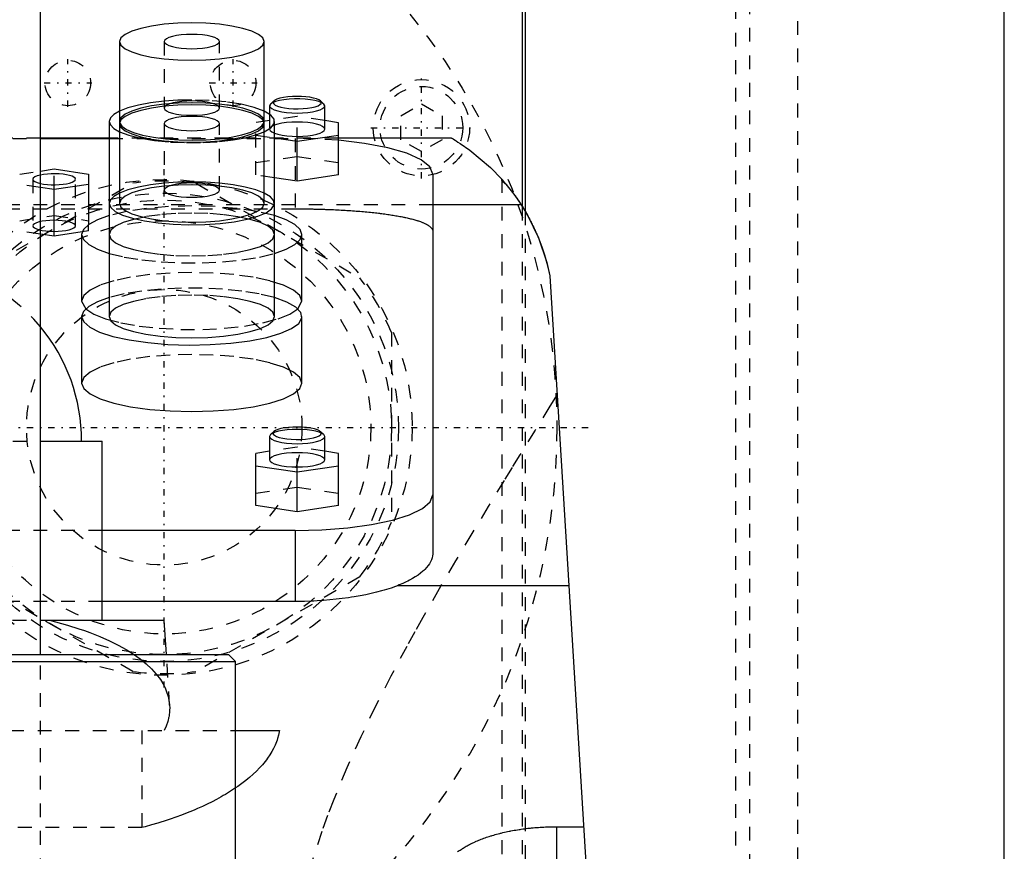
# Model space of a CAD drawing. Extents: x -90 to 90, y -97 to 327.
# Tile 9 of 10: x 9 to 80, y 198 to 259. Entities that reach past the tile are written whole.
import ezdxf

# ---------------------------------------------------------------- set-up
doc = ezdxf.new("R2010")
doc.units = 0
doc.linetypes.add('CENTER', pattern=[1.5, 0.45, -0.5, 0.05, -0.5])
doc.linetypes.add('DASHED', pattern=[2, 1, -1])
for name, color, linetype in [('AM_0', 7, 'CONTINUOUS'), ('AM_3', 7, 'DASHED'), ('AM_7', 7, 'CENTER')]:
    doc.layers.add(name, color=color, linetype=linetype)

msp = doc.modelspace()

# ---------------------------------------------------------------- linework, layer by layer
at = {"layer": 'AM_0', "color": 7, "linetype": 'CONTINUOUS'}
for p, q in [((10, 212.5), (10, 296.5)), ((80, 30), (80, 291.5)), ((45.211, 269), (45.211, 244.674)), ((45, 265.5), (45, 245.02)), ((15.75, 257.006), (15.75, 251.21)), ((26.25, 251.21), (26.25, 257.006)), ((26.723, 252.474), (26.65, 252.335)), ((26.964, 252.698), (26.723, 252.474)), ((30.577, 252.474), (30.336, 252.698)), ((30.65, 252.335), (30.577, 252.474)), ((26.65, 252.335), (26.65, 251.733)), ((30.65, 250.645), (30.65, 252.335)), ((15, 251.21), (15, 237.047)), ((15.75, 251.21), (15.759, 251.133)), ((15.75, 251.053), (15.75, 245.258)), ((26.241, 251.133), (26.25, 251.21)), ((26.25, 245.258), (26.25, 251.053)), ((27, 237.047), (27, 251.21)), ((31.65, 251.116), (30.65, 251.265)), ((31.65, 247.322), (31.65, 251.116)), ((15, 250), (10, 250)), ((10, 249.97), (15, 249.97)), ((27, 250.018), (28.65, 249.771)), ((28.65, 249.771), (31.65, 250.219)), ((28.65, 246.874), (28.65, 249.771)), ((39.86, 250), (31.65, 250)), ((10, 247.607), (11, 247.757)), ((11, 247.757), (13.5, 247.383)), ((13.5, 247.383), (13.5, 243.721)), ((28.65, 246.874), (27, 247.12)), ((31.65, 247.322), (28.65, 246.874)), ((38.5, 247.382), (38.5, 219.865)), ((11, 246.263), (10, 246.412)), ((13.5, 246.636), (11, 246.263)), ((11, 242.882), (11, 246.263)), ((44.917, 245.15), (38.5, 245.15)), ((13.032, 243.186), (11, 242.882)), ((11, 242.882), (10, 243.031)), ((13, 243), (13, 238.171)), ((29, 238.171), (29, 243)), ((47, 240), (57, 77.05)), ((13, 238.171), (13.297, 237.612)), ((28.703, 237.612), (29, 238.171)), ((13, 237.047), (13, 232.218)), ((29, 232.218), (29, 237.047)), ((26.723, 228.468), (26.65, 228.329)), ((26.65, 228.329), (26.65, 226.639)), ((26.964, 228.692), (26.723, 228.468)), ((30.577, 228.468), (30.336, 228.692)), ((30.65, 228.329), (30.577, 228.468)), ((30.65, 226.639), (30.65, 228.329)), ((10.009, 228), (14.5, 228)), ((14.5, 215), (14.5, 228)), ((26.65, 227.26), (25.65, 227.11)), ((25.65, 223.316), (25.65, 227.11)), ((31.65, 227.11), (30.65, 227.26)), ((31.65, 223.316), (31.65, 227.11)), ((25.65, 226.214), (28.65, 225.766)), ((28.65, 225.766), (31.65, 226.214)), ((28.65, 222.868), (28.65, 225.766)), ((28.65, 222.868), (25.65, 223.316)), ((31.65, 223.316), (28.65, 222.868)), ((28.5, 221.5), (14.5, 221.5)), ((28.5, 221.5), (28.5, 216.359)), ((48.381, 217.5), (35.934, 217.5)), ((28.5, 216.359), (14.5, 216.359)), ((10.011, 215), (19, 215)), ((19.156, 212.5), (19, 215)), ((-23.675, 212.5), (23.675, 212.5)), ((24.175, 212), (23.675, 212.5)), ((-24.175, 212), (24.175, 212)), ((24.175, 196.5), (24.175, 212)), ((24.189, 207), (27.357, 207)), ((47.5, 191.749), (47.5, 200.006)), ((47.5, 200.006), (49.454, 200.006))]:
    msp.add_line(p, q, dxfattribs=at)
for points in [[(21, 258.365), (19.976, 258.339), (18.991, 258.261), (18.083, 258.136), (17.288, 257.967), (16.635, 257.761), (16.15, 257.526), (15.851, 257.271), (15.75, 257.006)], [(15.75, 257.006), (15.851, 256.741), (16.15, 256.486), (16.635, 256.251), (17.288, 256.045), (18.083, 255.876), (18.991, 255.751), (19.976, 255.673), (21, 255.647), (22.024, 255.673), (23.009, 255.751), (23.917, 255.876), (24.712, 256.045), (25.365, 256.251), (25.85, 256.486), (26.149, 256.741), (26.25, 257.006), (26.149, 257.271), (25.85, 257.526), (25.365, 257.761), (24.712, 257.967), (23.917, 258.136), (23.009, 258.261), (22.024, 258.339), (21, 258.365)], [(21, 257.524), (20.61, 257.514), (20.235, 257.484), (19.889, 257.436), (19.586, 257.372), (19.337, 257.294), (19.152, 257.204), (19.038, 257.107), (19, 257.006)], [(19, 257.006), (19.038, 256.905), (19.152, 256.808), (19.337, 256.718), (19.586, 256.64), (19.889, 256.576), (20.235, 256.528), (20.61, 256.498), (21, 256.488), (21.39, 256.498), (21.765, 256.528), (22.111, 256.576), (22.414, 256.64), (22.663, 256.718), (22.848, 256.808), (22.962, 256.905), (23, 257.006), (22.962, 257.107), (22.848, 257.204), (22.663, 257.294), (22.414, 257.372), (22.111, 257.436), (21.765, 257.484), (21.39, 257.514), (21, 257.524)], [(21, 252.412), (19.976, 252.386), (18.991, 252.309), (18.083, 252.183), (17.288, 252.014), (16.635, 251.808), (16.15, 251.573), (15.851, 251.318), (15.75, 251.053)], [(15.75, 251.053), (15.851, 250.788), (16.15, 250.533), (16.635, 250.298), (17.288, 250.092), (18.083, 249.923), (18.991, 249.798), (19.976, 249.72), (21, 249.694), (22.024, 249.72), (23.009, 249.798), (23.917, 249.923), (24.712, 250.092), (25.365, 250.298), (25.85, 250.533), (26.149, 250.788), (26.25, 251.053), (26.149, 251.318), (25.85, 251.573), (25.365, 251.808), (24.712, 252.014), (23.917, 252.183), (23.009, 252.309), (22.024, 252.386), (21, 252.412)], [(28.65, 253.029), (28.303, 253.02), (27.971, 252.994), (27.665, 252.951), (27.398, 252.893), (27.181, 252.822), (27.021, 252.742), (26.927, 252.655), (26.901, 252.566), (26.943, 252.476), (27.054, 252.391), (27.228, 252.312), (27.458, 252.245), (27.735, 252.19), (28.049, 252.151), (28.386, 252.129), (28.734, 252.124), (29.078, 252.137), (29.406, 252.168), (29.703, 252.215), (29.959, 252.276), (30.163, 252.349), (30.307, 252.431), (30.386, 252.519), (30.395, 252.609), (30.336, 252.698)], [(30.336, 252.698), (30.22, 252.776), (30.051, 252.848), (29.833, 252.91), (29.575, 252.961), (29.285, 252.998), (28.973, 253.022), (28.65, 253.029)], [(15.748, 251.961), (15.336, 251.723), (15.085, 251.47), (15, 251.21)], [(26.252, 250.46), (26.727, 250.747), (26.969, 251.054), (26.969, 251.367), (26.727, 251.673), (26.252, 251.961)], [(26.65, 252.335), (26.688, 252.234), (26.802, 252.137), (26.987, 252.047), (27.236, 251.969), (27.539, 251.904), (27.885, 251.857), (28.26, 251.827), (28.65, 251.817), (29.04, 251.827), (29.415, 251.857), (29.761, 251.904), (30.064, 251.969), (30.313, 252.047), (30.498, 252.137), (30.612, 252.234), (30.65, 252.335)], [(15, 251.21), (15.085, 250.95), (15.336, 250.698), (15.748, 250.46)], [(21, 251.571), (20.61, 251.561), (20.235, 251.531), (19.889, 251.484), (19.586, 251.419), (19.337, 251.341), (19.152, 251.251), (19.038, 251.154), (19, 251.053), (19.038, 250.952), (19.152, 250.855), (19.337, 250.766), (19.586, 250.687), (19.889, 250.623), (20.235, 250.575), (20.61, 250.545), (21, 250.536), (21.39, 250.545), (21.765, 250.575), (22.111, 250.623), (22.414, 250.687), (22.663, 250.766), (22.848, 250.855), (22.962, 250.952), (23, 251.053)], [(23, 251.053), (22.962, 251.154), (22.848, 251.251), (22.663, 251.341), (22.414, 251.419), (22.111, 251.484), (21.765, 251.531), (21.39, 251.561), (21, 251.571)], [(26.999, 250.352), (27.25, 250.275), (27.554, 250.211), (27.9, 250.165), (28.275, 250.136), (28.664, 250.127), (29.052, 250.137), (29.425, 250.167), (29.768, 250.215), (30.069, 250.28), (30.316, 250.358), (30.499, 250.447), (30.612, 250.544), (30.65, 250.645)], [(38.5, 247.382), (38.284, 247.917), (37.644, 248.429), (36.61, 248.896), (35.224, 249.298), (33.548, 249.616), (31.653, 249.838)], [(12.55, 247.01), (12.522, 247.085), (12.44, 247.158), (12.307, 247.226), (12.126, 247.285), (11.906, 247.335), (11.653, 247.374), (11.376, 247.399), (11.086, 247.41), (10.794, 247.407), (10.508, 247.39), (10.24, 247.359), (9.999, 247.316)], [(9.999, 246.703), (10.24, 246.66), (10.508, 246.629), (10.794, 246.612), (11.086, 246.609), (11.376, 246.621), (11.653, 246.646), (11.906, 246.684), (12.126, 246.734), (12.307, 246.794), (12.44, 246.861), (12.522, 246.934), (12.55, 247.01)], [(15.748, 246.008), (15.336, 245.77), (15.085, 245.518), (15, 245.258)], [(15, 245.258), (15.11, 244.961), (15.437, 244.676), (15.967, 244.412), (16.683, 244.179), (17.556, 243.986), (18.557, 243.839), (19.647, 243.745), (20.787, 243.706), (21.934, 243.724), (23.047, 243.798), (24.085, 243.926), (25.01, 244.103), (25.788, 244.322), (26.39, 244.575), (26.794, 244.854), (26.985, 245.147), (26.956, 245.445), (26.709, 245.735), (26.252, 246.008)], [(15.75, 245.258), (15.851, 244.993), (16.15, 244.738), (16.635, 244.503), (17.288, 244.297), (18.083, 244.128), (18.991, 244.002), (19.976, 243.925), (21, 243.899), (22.024, 243.925), (23.009, 244.002), (23.917, 244.128), (24.712, 244.297), (25.365, 244.503), (25.85, 244.738), (26.149, 244.993), (26.25, 245.258)], [(15, 244.37), (14.147, 244.068), (13.517, 243.732), (13.13, 243.372), (13, 243)], [(29, 243), (28.87, 243.372), (28.485, 243.731), (27.857, 244.067), (27.006, 244.368)], [(13, 243), (13.13, 242.629), (13.515, 242.269), (14.143, 241.933), (14.994, 241.632)], [(27.006, 241.632), (27.857, 241.933), (28.485, 242.269), (28.87, 242.629), (29, 243)], [(15, 238.417), (14.147, 238.115), (13.517, 237.779), (13.13, 237.419), (13, 237.047)], [(13, 237.047), (13.149, 236.65), (13.59, 236.267), (14.307, 235.913), (15.273, 235.602), (16.452, 235.344), (17.8, 235.15), (19.268, 235.026), (20.799, 234.977), (22.339, 235.006), (23.828, 235.11), (25.213, 235.287), (26.44, 235.529), (27.465, 235.828), (28.25, 236.172), (28.764, 236.548), (28.99, 236.943), (28.918, 237.342), (28.552, 237.731), (27.904, 238.093), (27, 238.417)], [(15, 237.047), (15.115, 236.744), (15.457, 236.453), (16.011, 236.184), (16.757, 235.949), (17.667, 235.756), (18.704, 235.613), (19.829, 235.524), (21, 235.494), (22.171, 235.524), (23.296, 235.613), (24.333, 235.756), (25.243, 235.949), (25.989, 236.184), (26.543, 236.453), (26.885, 236.744), (27, 237.047)], [(13, 232.218), (13.154, 231.814), (13.609, 231.426), (14.348, 231.068), (15.343, 230.754), (16.555, 230.496), (17.939, 230.305), (19.439, 230.187), (21, 230.147), (22.561, 230.187), (24.061, 230.305), (25.445, 230.496), (26.657, 230.754), (27.652, 231.068), (28.391, 231.426), (28.846, 231.814), (29, 232.218)], [(26.964, 228.692), (26.905, 228.603), (26.914, 228.513), (26.993, 228.426), (27.137, 228.343), (27.341, 228.27), (27.597, 228.209), (27.894, 228.162), (28.222, 228.132), (28.566, 228.118), (28.914, 228.123), (29.251, 228.146), (29.565, 228.185), (29.842, 228.239), (30.072, 228.307), (30.246, 228.385), (30.357, 228.471), (30.399, 228.56), (30.373, 228.65), (30.279, 228.737), (30.119, 228.817), (29.902, 228.887), (29.635, 228.945), (29.329, 228.988), (28.997, 229.015), (28.65, 229.024)], [(28.65, 229.024), (28.327, 229.016), (28.015, 228.993), (27.725, 228.955), (27.467, 228.905), (27.249, 228.842), (27.08, 228.771), (26.964, 228.692)], [(26.65, 228.329), (26.688, 228.228), (26.802, 228.131), (26.987, 228.042), (27.236, 227.963), (27.539, 227.899), (27.885, 227.851), (28.26, 227.822), (28.65, 227.812), (29.04, 227.822), (29.415, 227.851), (29.761, 227.899), (30.064, 227.963), (30.313, 228.042), (30.498, 228.131), (30.612, 228.228), (30.65, 228.329)], [(26.65, 226.639), (26.688, 226.538), (26.802, 226.441), (26.987, 226.351), (27.236, 226.273), (27.539, 226.209), (27.885, 226.161), (28.26, 226.131), (28.65, 226.121), (29.04, 226.131), (29.415, 226.161), (29.761, 226.209), (30.064, 226.273), (30.313, 226.351), (30.498, 226.441), (30.612, 226.538), (30.65, 226.639)], [(28.5, 221.5), (30.451, 221.55), (32.327, 221.697), (34.056, 221.936), (35.571, 222.258), (36.815, 222.65), (37.739, 223.098), (38.308, 223.583), (38.5, 224.088)]]:
    msp.add_lwpolyline(points, dxfattribs=at)
for points in [[(39.86, 250, 0), (39.89, 249.983, 0), (39.966, 249.938, 0), (40.065, 249.878, 0), (40.123, 249.843, 0), (40.186, 249.804, 0), (40.328, 249.715, 0), (40.489, 249.612, 0), (41.184, 249.129, 0), (42.688, 247.863, 0), (43.5, 247.019, 0)], [(43.813, 246.656, 0), (43.795, 246.666, 0), (43.763, 246.687, 0), (43.732, 246.708, 0), (43.717, 246.718, 0), (43.703, 246.728, 0), (43.676, 246.749, 0), (43.651, 246.769, 0), (43.628, 246.79, 0), (43.607, 246.81, 0), (43.588, 246.831, 0), (43.579, 246.841, 0), (43.571, 246.851, 0), (43.555, 246.871, 0), (43.542, 246.891, 0), (43.53, 246.911, 0), (43.521, 246.931, 0), (43.513, 246.951, 0), (43.51, 246.961, 0), (43.507, 246.97, 0), (43.503, 246.99, 0), (43.501, 247.009, 0), (43.5, 247.019, 0)], [(43.5, 247.019, 0), (43.5, 247.019, 0), (43.501, 247.017, 0), (43.504, 247.015, 0), (43.506, 247.013, 0), (43.508, 247.01, 0), (43.513, 247.004, 0), (43.52, 246.997, 0), (43.527, 246.988, 0), (43.537, 246.978, 0), (43.547, 246.966, 0), (43.553, 246.959, 0), (43.559, 246.952, 0), (43.573, 246.937, 0), (43.587, 246.92, 0), (43.603, 246.901, 0), (43.621, 246.881, 0), (43.64, 246.86, 0), (43.649, 246.848, 0), (43.66, 246.837, 0), (43.681, 246.812, 0), (43.704, 246.785, 0), (43.715, 246.771, 0), (43.727, 246.757, 0), (43.753, 246.728, 0), (43.779, 246.697, 0), (43.792, 246.68, 0), (43.806, 246.664, 0), (43.835, 246.63, 0), (43.864, 246.594, 0), (43.894, 246.557, 0), (43.926, 246.519, 0), (43.958, 246.479, 0), (43.975, 246.458, 0), (43.992, 246.437, 0), (44.026, 246.395, 0), (44.06, 246.351, 0), (44.096, 246.306, 0), (44.132, 246.26, 0), (44.168, 246.213, 0), (44.187, 246.189, 0), (44.206, 246.164, 0), (44.243, 246.115, 0), (44.281, 246.065, 0), (44.319, 246.014, 0), (44.358, 245.962, 0), (44.397, 245.909, 0), (44.416, 245.882, 0), (44.436, 245.855, 0), (44.476, 245.799, 0), (44.517, 245.743, 0), (44.557, 245.685, 0), (44.599, 245.626, 0), (44.64, 245.566, 0), (44.661, 245.536, 0), (44.682, 245.505, 0), (44.725, 245.443, 0), (44.767, 245.379, 0), (44.81, 245.315, 0), (44.853, 245.249, 0), (44.896, 245.183, 0), (44.918, 245.149, 0), (44.94, 245.115, 0), (44.984, 245.046, 0), (45.027, 244.976, 0), (45.049, 244.941, 0), (45.071, 244.905, 0), (45.115, 244.833, 0), (45.159, 244.76, 0), (45.181, 244.723, 0), (45.203, 244.686, 0), (45.247, 244.611, 0), (45.292, 244.535, 0), (45.336, 244.458, 0), (45.38, 244.38, 0), (45.423, 244.301, 0), (45.445, 244.261, 0), (45.467, 244.221, 0), (45.511, 244.14, 0), (45.554, 244.059, 0), (45.598, 243.976, 0), (45.641, 243.893, 0), (45.684, 243.808, 0), (45.705, 243.766, 0), (45.726, 243.723, 0), (45.769, 243.637, 0), (45.811, 243.55, 0), (45.853, 243.463, 0), (45.894, 243.375, 0), (45.935, 243.286, 0), (45.955, 243.241, 0), (45.976, 243.196, 0), (46.016, 243.105, 0), (46.056, 243.014, 0), (46.192, 242.69, 0), (46.411, 242.116, 0), (46.513, 241.823, 0), (46.61, 241.525, 0), (46.785, 240.92, 0), (46.935, 240.308, 0), (47, 240, 0)], [(43.813, 246.656, 0), (44.002, 246.424, 0), (44.376, 245.937, 0), (44.74, 245.42, 0), (44.917, 245.15, 0)], [(44.917, 245.15, 0), (45.37, 244.398, 0), (46.163, 242.761, 0), (46.775, 240.958, 0), (47, 240, 0)], [(38.5, 219.865, 0), (38.498, 219.797, 0), (38.483, 219.66, 0), (38.451, 219.521, 0), (38.429, 219.452, 0), (38.403, 219.382, 0), (38.339, 219.241, 0), (38.258, 219.101, 0), (38.16, 218.961, 0), (38.045, 218.821, 0), (37.914, 218.683, 0), (37.842, 218.614, 0), (37.766, 218.546, 0), (37.603, 218.411, 0), (37.424, 218.279, 0), (37.23, 218.149, 0), (37.022, 218.022, 0), (36.801, 217.899, 0), (36.685, 217.839, 0), (36.567, 217.78, 0), (36.321, 217.665, 0), (36.065, 217.554, 0), (35.934, 217.5, 0)], [(35.934, 217.5, 0), (35.78, 217.443, 0), (35.465, 217.333, 0), (35.133, 217.228, 0), (34.961, 217.176, 0), (34.783, 217.126, 0), (34.416, 217.029, 0), (34.033, 216.936, 0), (33.635, 216.85, 0), (33.223, 216.769, 0), (32.799, 216.695, 0), (32.584, 216.661, 0), (32.366, 216.628, 0), (31.923, 216.568, 0), (31.473, 216.516, 0), (31.018, 216.47, 0), (30.559, 216.433, 0), (30.098, 216.403, 0), (29.867, 216.391, 0), (29.637, 216.381, 0), (29.179, 216.367, 0), (28.725, 216.36, 0), (28.5, 216.359, 0)], [(27.357, 207, 0), (27.34, 206.882, 0), (27.293, 206.646, 0), (27.229, 206.409, 0), (27.191, 206.29, 0), (27.149, 206.171, 0), (27.052, 205.932, 0), (26.939, 205.693, 0), (26.81, 205.454, 0), (26.664, 205.216, 0), (26.501, 204.978, 0), (26.414, 204.86, 0), (26.322, 204.742, 0), (26.128, 204.507, 0), (25.917, 204.273, 0), (25.69, 204.042, 0), (25.448, 203.813, 0), (25.191, 203.587, 0), (25.057, 203.475, 0), (24.92, 203.364, 0), (24.634, 203.144, 0), (24.334, 202.928, 0), (24.179, 202.821, 0)], [(40.281, 198.172, 0), (40.346, 198.22, 0), (40.413, 198.267, 0), (40.481, 198.314, 0), (40.551, 198.36, 0), (40.622, 198.406, 0), (40.658, 198.428, 0), (40.694, 198.451, 0), (40.768, 198.495, 0), (40.843, 198.539, 0), (40.919, 198.583, 0), (40.996, 198.626, 0), (41.075, 198.668, 0), (41.114, 198.689, 0), (41.154, 198.71, 0), (41.235, 198.751, 0), (41.317, 198.791, 0), (41.358, 198.811, 0), (41.4, 198.831, 0), (41.484, 198.87, 0), (41.569, 198.908, 0), (41.611, 198.927, 0), (41.654, 198.946, 0), (41.742, 198.983, 0), (41.831, 199.02, 0), (41.922, 199.057, 0), (42.015, 199.093, 0), (42.109, 199.129, 0), (42.157, 199.147, 0), (42.205, 199.165, 0), (42.302, 199.2, 0), (42.402, 199.234, 0), (42.502, 199.268, 0), (42.604, 199.301, 0), (42.708, 199.334, 0), (42.76, 199.35, 0), (42.813, 199.366, 0), (42.919, 199.398, 0), (43.027, 199.429, 0), (43.136, 199.459, 0), (43.247, 199.488, 0), (43.358, 199.517, 0), (43.415, 199.532, 0), (43.471, 199.545, 0), (43.585, 199.573, 0), (43.701, 199.6, 0), (43.817, 199.626, 0), (43.934, 199.651, 0), (44.053, 199.675, 0), (44.112, 199.687, 0), (44.172, 199.699, 0), (44.292, 199.721, 0), (44.413, 199.743, 0), (44.535, 199.764, 0), (44.657, 199.784, 0), (44.781, 199.804, 0), (44.843, 199.813, 0), (44.905, 199.822, 0), (45.029, 199.84, 0), (45.154, 199.857, 0), (45.217, 199.865, 0), (45.28, 199.873, 0), (45.406, 199.888, 0), (45.533, 199.902, 0), (45.596, 199.908, 0), (45.66, 199.915, 0), (45.787, 199.927, 0), (45.914, 199.939, 0), (46.042, 199.949, 0), (46.169, 199.959, 0), (46.297, 199.967, 0), (46.361, 199.972, 0), (46.424, 199.975, 0), (46.552, 199.982, 0), (46.679, 199.988, 0), (46.807, 199.993, 0), (46.934, 199.998, 0), (47.06, 200.001, 0), (47.123, 200.002, 0), (47.186, 200.004, 0), (47.312, 200.005, 0), (47.438, 200.006, 0), (47.5, 200.006, 0)]]:
    msp.add_polyline3d(points, dxfattribs=at)
msp.add_arc((0, 228), 13, 0, 39.71514, dxfattribs=at)
at = {"layer": 'AM_3', "color": 6, "linetype": 'DASHED'}
for p, q in [((65, 37.5), (65, 292.5)), ((61.5, 292), (61.5, 154.982)), ((60.5, 156.646), (60.5, 291)), ((19, 257.006), (19, 252.176)), ((23, 252.176), (23, 257.006)), ((36.172, 251.616), (37.672, 252.482)), ((37.672, 252.482), (39.172, 251.616)), ((19.075, 252.317), (19, 252.176)), ((26.65, 251.733), (26.65, 250.645)), ((19, 251.053), (19, 246.224)), ((23, 246.224), (23, 251.053)), ((28.65, 251.564), (25.65, 251.116)), ((25.65, 247.322), (25.65, 251.116)), ((28.65, 249.771), (28.65, 251.564)), ((30.65, 251.265), (28.65, 251.564)), ((36.172, 249.884), (36.172, 251.616)), ((39.172, 251.616), (39.172, 249.884)), ((10, 250), (-10, 250)), ((-10, 249.97), (10, 249.97)), ((31.65, 250), (15, 250)), ((15, 249.97), (28.5, 249.97)), ((25.65, 250.219), (27, 250.018)), ((28.5, 249.97), (28.5, 244.865)), ((37.672, 249.018), (36.172, 249.884)), ((39.172, 249.884), (37.672, 249.018)), ((25.65, 248.218), (28.65, 248.667)), ((28.65, 248.667), (31.65, 248.218)), ((8.5, 247.383), (10, 247.607)), ((11, 246.263), (11, 247.757)), ((4.796, 239.852), (16.704, 246.727)), ((9.45, 247.01), (9.45, 243.629)), ((12.55, 243.629), (12.55, 247.01)), ((21.296, 246.727), (33.204, 239.852)), ((27, 247.12), (25.65, 247.322)), ((43.5, 247.019), (43.5, 77.05)), ((10, 246.412), (8.5, 246.636)), ((38.5, 245.15), (-38.5, 245.15)), ((-28.5, 244.865), (28.5, 244.865)), ((45, 245.02), (45, 179.5)), ((45.211, 244.674), (45.211, 176)), ((8.5, 244.003), (11, 244.376)), ((11, 244.376), (13.5, 244.003)), ((10, 243.031), (8.5, 243.255)), ((13.5, 243.255), (13.032, 243.186)), ((13.5, 243.255), (13.5, 243.721)), ((35.5, 235.875), (35.5, 222.125)), ((-10.009, 228), (10.009, 228)), ((28.65, 227.559), (26.65, 227.26)), ((28.65, 225.766), (28.65, 227.559)), ((30.65, 227.26), (28.65, 227.559)), ((25.65, 224.213), (28.65, 224.661)), ((28.65, 224.661), (31.65, 224.213)), ((14.5, 221.5), (-14.5, 221.5)), ((16.704, 211.273), (4.796, 218.148)), ((33.204, 218.148), (21.296, 211.273)), ((14.5, 216.359), (-14.5, 216.359)), ((-10.011, 215), (10.011, 215)), ((10, -25.3), (10, 212.5)), ((19.386, 208.83), (19.156, 212.5)), ((-24.189, 207), (24.189, 207)), ((17.375, 207), (17.375, 199.939)), ((17.375, 199.939), (-17.375, 199.939))]:
    msp.add_line(p, q, dxfattribs=at)
for points in [[(18.998, 252.674), (18.01, 252.557), (17.12, 252.395), (16.357, 252.194), (15.748, 251.961)], [(26.25, 251.21), (26.149, 251.476), (25.85, 251.73), (25.365, 251.965), (24.712, 252.171), (23.917, 252.34), (23.009, 252.466), (22.024, 252.543), (21, 252.569), (19.976, 252.543), (18.991, 252.466), (18.083, 252.34), (17.288, 252.171), (16.635, 251.965), (16.15, 251.73), (15.851, 251.476), (15.75, 251.21)], [(21, 252.763), (19.984, 252.741), (18.998, 252.674)], [(21, 252.694), (20.632, 252.685), (20.276, 252.659), (19.945, 252.616), (19.65, 252.558), (19.402, 252.487), (19.208, 252.406), (19.075, 252.317)], [(26.252, 251.961), (25.52, 252.232), (24.582, 252.456), (23.482, 252.624), (22.27, 252.728), (21, 252.763)], [(23, 252.176), (22.962, 252.277), (22.848, 252.374), (22.663, 252.464), (22.414, 252.542), (22.111, 252.607), (21.765, 252.655), (21.39, 252.684), (21, 252.694)], [(30.577, 252.474), (30.432, 252.57), (30.216, 252.657), (29.938, 252.731), (29.609, 252.789), (29.241, 252.829), (28.85, 252.85), (28.45, 252.85), (28.059, 252.829), (27.691, 252.789), (27.362, 252.731), (27.084, 252.657), (26.868, 252.57), (26.723, 252.474)], [(19, 252.176), (19.038, 252.075), (19.152, 251.978), (19.337, 251.889), (19.586, 251.81), (19.889, 251.746), (20.235, 251.698), (20.61, 251.669), (21, 251.659), (21.39, 251.669), (21.765, 251.698), (22.111, 251.746), (22.414, 251.81), (22.663, 251.889), (22.848, 251.978), (22.962, 252.075), (23, 252.176)], [(15.759, 251.133), (15.91, 250.877), (16.246, 250.634), (16.753, 250.412), (17.414, 250.218), (18.205, 250.06), (19.097, 249.944), (20.057, 249.874), (21.052, 249.852), (22.045, 249.879), (23, 249.954)], [(23, 249.954), (23.868, 250.072), (24.636, 250.23), (25.277, 250.423), (25.769, 250.642), (26.094, 250.882), (26.241, 251.133)], [(28.65, 251.162), (28.26, 251.152), (27.885, 251.123), (27.539, 251.075), (27.236, 251.011), (26.987, 250.932), (26.802, 250.843), (26.688, 250.746), (26.65, 250.645)], [(30.65, 250.645), (30.612, 250.746), (30.498, 250.843), (30.313, 250.932), (30.064, 251.011), (29.761, 251.075), (29.415, 251.123), (29.04, 251.152), (28.65, 251.162)], [(15.748, 250.46), (16.432, 250.204), (17.301, 249.988), (18.318, 249.821), (19.443, 249.711), (20.631, 249.66), (21.833, 249.673), (23.002, 249.747)], [(23.002, 249.747), (23.99, 249.864), (24.88, 250.026), (25.643, 250.227), (26.252, 250.46)], [(26.65, 250.645), (26.69, 250.542), (26.808, 250.443), (26.999, 250.352)], [(31.653, 249.838), (30.097, 249.937), (28.5, 249.97)], [(9.999, 247.316), (9.768, 247.253), (9.594, 247.179), (9.486, 247.096), (9.45, 247.01)], [(9.45, 247.01), (9.486, 246.923), (9.594, 246.841), (9.768, 246.766), (9.999, 246.703)], [(18.998, 246.721), (18.01, 246.604), (17.12, 246.442), (16.357, 246.241), (15.748, 246.008)], [(21, 246.811), (19.984, 246.788), (18.998, 246.721)], [(21, 246.741), (20.61, 246.731), (20.235, 246.702), (19.889, 246.654), (19.586, 246.59), (19.337, 246.511), (19.152, 246.422), (19.038, 246.325), (19, 246.224)], [(23.002, 246.721), (22.016, 246.788), (21, 246.811)], [(23, 246.224), (22.962, 246.325), (22.848, 246.422), (22.663, 246.511), (22.414, 246.59), (22.111, 246.654), (21.765, 246.702), (21.39, 246.731), (21, 246.741)], [(26.252, 246.008), (25.643, 246.241), (24.88, 246.442), (23.99, 246.604), (23.002, 246.721)], [(21, 246.616), (19.976, 246.59), (18.991, 246.513), (18.083, 246.387), (17.288, 246.218), (16.635, 246.013), (16.15, 245.778), (15.851, 245.523), (15.75, 245.258)], [(19, 246.224), (19.038, 246.123), (19.152, 246.025), (19.337, 245.936), (19.586, 245.857), (19.889, 245.793), (20.235, 245.745), (20.61, 245.716), (21, 245.706), (21.39, 245.716), (21.765, 245.745), (22.111, 245.793), (22.414, 245.857), (22.663, 245.936), (22.848, 246.025), (22.962, 246.123), (23, 246.224)], [(26.25, 245.258), (26.149, 245.523), (25.85, 245.778), (25.365, 246.013), (24.712, 246.218), (23.917, 246.387), (23.009, 246.513), (22.024, 246.59), (21, 246.616)], [(21, 245.071), (19.317, 245.024), (17.708, 244.887), (16.248, 244.666), (15, 244.37)], [(21, 244.553), (19.829, 244.523), (18.704, 244.435), (17.667, 244.291), (16.757, 244.098), (16.011, 243.863), (15.457, 243.594), (15.115, 243.303), (15, 243)], [(15, 243), (15.115, 242.697), (15.457, 242.406), (16.011, 242.137), (16.757, 241.902), (17.667, 241.709), (18.704, 241.565), (19.829, 241.477), (21, 241.447), (22.171, 241.477), (23.296, 241.565), (24.333, 241.709), (25.243, 241.902), (25.989, 242.137), (26.543, 242.406), (26.885, 242.697), (27, 243), (26.885, 243.303), (26.543, 243.594), (25.989, 243.863), (25.243, 244.098), (24.333, 244.291), (23.296, 244.435), (22.171, 244.523), (21, 244.553)], [(27.006, 244.368), (25.757, 244.665), (24.295, 244.887), (22.686, 245.024), (21, 245.071)], [(12.55, 243.629), (12.52, 243.707), (12.432, 243.783), (12.289, 243.852), (12.096, 243.913), (11.861, 243.963), (11.593, 244), (11.302, 244.022), (11, 244.03), (10.698, 244.022), (10.407, 244), (10.139, 243.963), (9.904, 243.913), (9.711, 243.852), (9.568, 243.783), (9.48, 243.707), (9.45, 243.629)], [(9.45, 243.629), (9.48, 243.551), (9.568, 243.476), (9.711, 243.406), (9.904, 243.345), (10.139, 243.295), (10.407, 243.258), (10.698, 243.236), (11, 243.228), (11.302, 243.236), (11.593, 243.258), (11.861, 243.295), (12.096, 243.345), (12.289, 243.406), (12.432, 243.476), (12.52, 243.551), (12.55, 243.629)], [(14.994, 241.632), (16.092, 241.365), (17.365, 241.156), (18.766, 241.012), (20.246, 240.939), (21.754, 240.939), (23.234, 241.012), (24.635, 241.156), (25.908, 241.365), (27.006, 241.632)], [(29, 238.171), (28.846, 238.575), (28.391, 238.963), (27.652, 239.321), (26.657, 239.635), (25.445, 239.892), (24.061, 240.084), (22.561, 240.202), (21, 240.241), (19.439, 240.202), (17.939, 240.084), (16.555, 239.892), (15.343, 239.635), (14.348, 239.321), (13.609, 238.963), (13.154, 238.575), (13, 238.171)], [(27, 238.417), (25.902, 238.683), (24.631, 238.892), (23.232, 239.036), (21.753, 239.109), (20.247, 239.109), (18.768, 239.036), (17.369, 238.892), (16.098, 238.683), (15, 238.417)], [(21, 238.6), (19.829, 238.57), (18.704, 238.482), (17.667, 238.338), (16.757, 238.145), (16.011, 237.91), (15.457, 237.642), (15.115, 237.35), (15, 237.047)], [(27, 237.047), (26.885, 237.35), (26.543, 237.642), (25.989, 237.91), (25.243, 238.145), (24.333, 238.338), (23.296, 238.482), (22.171, 238.57), (21, 238.6)], [(13.297, 237.612), (13.878, 237.228), (14.742, 236.881), (15.854, 236.585), (17.171, 236.353), (18.64, 236.192), (20.203, 236.111), (21.797, 236.111), (23.36, 236.192), (24.829, 236.353), (26.146, 236.585), (27.258, 236.881), (28.122, 237.228), (28.703, 237.612)], [(29, 232.218), (28.846, 232.622), (28.391, 233.01), (27.652, 233.368), (26.657, 233.682), (25.445, 233.94), (24.061, 234.131), (22.561, 234.249), (21, 234.288), (19.439, 234.249), (17.939, 234.131), (16.555, 233.94), (15.343, 233.682), (14.348, 233.368), (13.609, 233.01), (13.154, 232.622), (13, 232.218)], [(28.65, 228.847), (28.281, 228.838), (27.924, 228.812), (27.593, 228.769), (27.298, 228.711), (27.049, 228.64), (26.855, 228.558), (26.723, 228.468)], [(30.577, 228.468), (30.445, 228.558), (30.251, 228.64), (30.002, 228.711), (29.707, 228.769), (29.376, 228.812), (29.019, 228.838), (28.65, 228.847)], [(28.65, 227.157), (28.26, 227.147), (27.885, 227.117), (27.539, 227.069), (27.236, 227.005), (26.987, 226.927), (26.802, 226.837), (26.688, 226.74), (26.65, 226.639)], [(30.65, 226.639), (30.612, 226.74), (30.498, 226.837), (30.313, 226.927), (30.064, 227.005), (29.761, 227.069), (29.415, 227.117), (29.04, 227.147), (28.65, 227.157)]]:
    msp.add_lwpolyline(points, dxfattribs=at)
for points in [[(28.5, 244.865, 0), (28.57, 244.865, 0), (28.711, 244.864, 0), (28.852, 244.864, 0), (28.922, 244.863, 0), (28.993, 244.863, 0), (29.136, 244.862, 0), (29.278, 244.86, 0), (29.421, 244.858, 0), (29.564, 244.856, 0), (29.708, 244.854, 0), (29.78, 244.852, 0), (29.852, 244.851, 0), (29.995, 244.847, 0), (30.139, 244.844, 0), (30.283, 244.84, 0), (30.427, 244.836, 0), (30.571, 244.832, 0), (30.642, 244.829, 0), (30.714, 244.827, 0), (30.857, 244.822, 0), (31.001, 244.816, 0), (31.072, 244.813, 0), (31.143, 244.81, 0), (31.285, 244.804, 0), (31.427, 244.798, 0), (31.498, 244.794, 0), (31.568, 244.791, 0), (31.709, 244.784, 0), (31.849, 244.776, 0), (31.989, 244.768, 0), (32.127, 244.76, 0), (32.265, 244.752, 0), (32.334, 244.747, 0), (32.402, 244.743, 0), (32.538, 244.734, 0), (32.674, 244.724, 0), (32.808, 244.715, 0), (32.941, 244.705, 0), (33.073, 244.694, 0), (33.139, 244.689, 0), (33.204, 244.684, 0), (33.334, 244.673, 0), (33.463, 244.661, 0), (33.591, 244.65, 0), (33.717, 244.638, 0), (33.842, 244.626, 0), (33.904, 244.62, 0), (33.965, 244.614, 0), (34.087, 244.601, 0), (34.208, 244.588, 0), (34.327, 244.575, 0), (34.444, 244.562, 0), (34.56, 244.548, 0), (34.618, 244.541, 0), (34.675, 244.534, 0), (34.788, 244.52, 0), (34.899, 244.506, 0), (35.008, 244.491, 0), (35.116, 244.476, 0), (35.222, 244.461, 0), (35.274, 244.454, 0), (35.326, 244.446, 0), (35.428, 244.431, 0), (35.528, 244.415, 0), (35.578, 244.408, 0), (35.627, 244.4, 0), (35.724, 244.384, 0), (35.821, 244.367, 0), (35.869, 244.359, 0), (35.917, 244.351, 0), (36.011, 244.334, 0), (36.105, 244.317, 0), (36.197, 244.299, 0), (36.288, 244.282, 0), (36.377, 244.263, 0), (36.422, 244.254, 0), (36.465, 244.245, 0), (36.552, 244.226, 0), (36.637, 244.207, 0), (36.721, 244.188, 0), (36.803, 244.169, 0), (36.884, 244.149, 0), (36.924, 244.139, 0), (36.963, 244.129, 0), (37.04, 244.109, 0), (37.116, 244.088, 0), (37.19, 244.068, 0), (37.262, 244.047, 0), (37.332, 244.026, 0), (37.366, 244.015, 0), (37.4, 244.004, 0), (37.466, 243.983, 0), (37.531, 243.961, 0), (37.594, 243.939, 0), (37.654, 243.917, 0), (37.713, 243.894, 0), (37.741, 243.883, 0), (37.769, 243.872, 0), (37.824, 243.849, 0), (37.876, 243.826, 0), (37.927, 243.803, 0), (37.975, 243.78, 0), (38.021, 243.756, 0), (38.043, 243.745, 0), (38.065, 243.733, 0), (38.107, 243.709, 0), (38.147, 243.686, 0), (38.166, 243.674, 0), (38.185, 243.662, 0), (38.22, 243.638, 0), (38.254, 243.614, 0), (38.27, 243.602, 0), (38.285, 243.59, 0), (38.314, 243.566, 0), (38.341, 243.542, 0), (38.366, 243.517, 0), (38.388, 243.493, 0), (38.409, 243.469, 0), (38.418, 243.457, 0), (38.427, 243.444, 0), (38.444, 243.42, 0), (38.458, 243.396, 0), (38.47, 243.371, 0), (38.48, 243.347, 0), (38.488, 243.323, 0), (38.491, 243.311, 0), (38.494, 243.299, 0), (38.498, 243.274, 0), (38.5, 243.25, 0), (38.5, 243.238, 0)], [(47.528, 231.394, 0), (47.006, 230.543, 0), (45.931, 228.798, 0), (44.821, 226.999, 0), (44.254, 226.079, 0), (43.681, 225.147, 0), (42.519, 223.247, 0), (41.34, 221.3, 0), (40.152, 219.308, 0), (38.962, 217.275, 0), (37.778, 215.203, 0), (37.191, 214.152, 0), (36.609, 213.092, 0), (35.462, 210.944, 0), (34.348, 208.759, 0), (33.277, 206.538, 0), (32.26, 204.28, 0), (31.309, 201.984, 0), (30.863, 200.822, 0), (30.438, 199.649, 0), (29.661, 197.273, 0), (28.993, 194.853, 0), (28.705, 193.625, 0)], [(10.658, 215, 0), (11.106, 214.885, 0), (11.975, 214.642, 0), (12.804, 214.381, 0), (13.202, 214.244, 0), (13.589, 214.103, 0), (14.328, 213.81, 0), (15.017, 213.504, 0), (15.654, 213.186, 0), (16.238, 212.859, 0), (16.767, 212.525, 0), (17.012, 212.355, 0), (17.246, 212.183, 0), (17.683, 211.827, 0), (18.075, 211.457, 0), (18.42, 211.076, 0), (18.715, 210.684, 0), (18.958, 210.283, 0), (19.06, 210.079, 0), (19.148, 209.874, 0), (19.284, 209.46, 0), (19.366, 209.041, 0), (19.386, 208.83, 0)], [(19.386, 208.83, 0), (19.388, 208.779, 0), (19.392, 208.677, 0), (19.392, 208.575, 0), (19.39, 208.524, 0), (19.388, 208.472, 0), (19.382, 208.37, 0), (19.372, 208.268, 0), (19.359, 208.165, 0), (19.343, 208.063, 0), (19.324, 207.961, 0), (19.314, 207.91, 0), (19.302, 207.859, 0), (19.277, 207.757, 0), (19.248, 207.655, 0), (19.125, 207.301, 0), (18.99, 207, 0)], [(24.179, 202.821, 0), (24.035, 202.725, 0), (23.741, 202.536, 0), (23.436, 202.35, 0), (23.28, 202.259, 0), (23.121, 202.168, 0), (22.797, 201.99, 0), (22.465, 201.817, 0), (22.124, 201.648, 0), (21.775, 201.483, 0), (21.413, 201.32, 0), (21.227, 201.239, 0), (21.038, 201.159, 0), (20.651, 201.001, 0), (20.251, 200.847, 0), (19.839, 200.696, 0), (19.415, 200.548, 0), (18.98, 200.405, 0), (18.758, 200.335, 0), (18.534, 200.266, 0), (18.078, 200.132, 0), (17.612, 200.002, 0), (17.375, 199.939, 0)]]:
    msp.add_polyline3d(points, dxfattribs=at)
for centre, radius in [((0, 229), 47.5), ((12, 254), 1.65), ((24, 254), 1.65), ((37.672, 250.75), 3.5), ((37.672, 250.75), 3), ((19, 229), 18), ((19, 229), 17), ((19, 229), 16.5), ((19, 229), 15), ((19, 229), 10)]:
    msp.add_circle(centre, radius, dxfattribs=at)
for centre, radius, start, end in [((19, 229), 17.875, 82.61986, 97.38014), ((0, 228), 13, 39.71514, 140.28486), ((19, 229), 17.875, 22.61986, 37.38014), ((19, 229), 17.875, 322.61986, 337.38014), ((19, 229), 17.875, 262.61986, 277.38014)]:
    msp.add_arc(centre, radius, start, end, dxfattribs=at)
at = {"layer": 'AM_7', "color": 4, "linetype": 'CENTER'}
for p, q in [((12, 252.268), (12, 255.732)), ((24, 252.268), (24, 255.732)), ((10.268, 254), (13.732, 254)), ((22.267, 254), (25.733, 254)), ((37.672, 247.075), (37.672, 254.425)), ((33.997, 250.75), (41.347, 250.75)), ((19, 210.1), (19, 247.9)), ((-49.875, 229), (49.875, 229))]:
    msp.add_line(p, q, dxfattribs=at)

doc.saveas('drawing.dxf')
